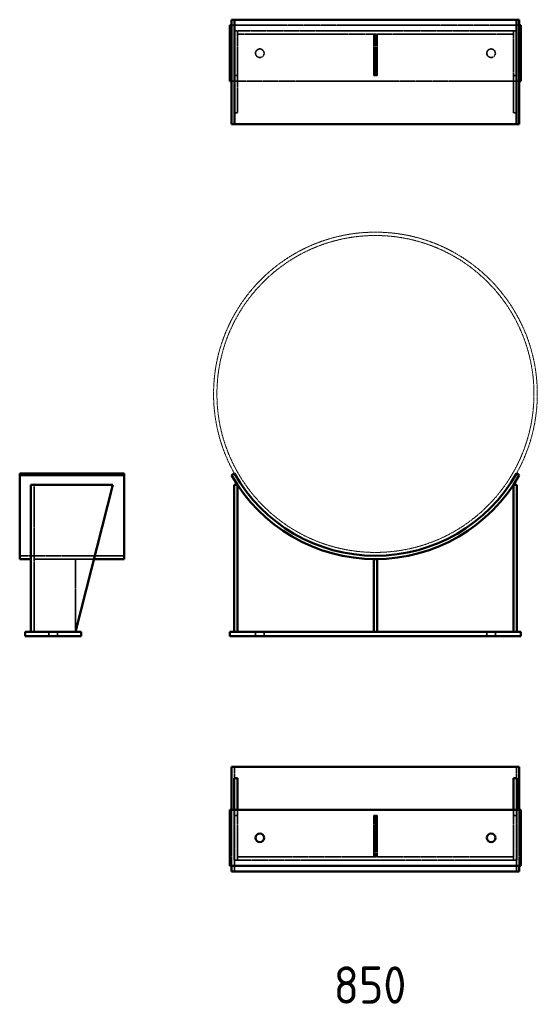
# Model space of a CAD drawing. Header units: millimetres. Extents: x 8802 to 10190, y 10268 to 12909.
import ezdxf

# ---------------------------------------------------------------- set-up
doc = ezdxf.new("R2010")
doc.units = ezdxf.units.MM
doc.linetypes.add('DASHED', pattern=[0.2067, 0.1654, -0.0413])
doc.linetypes.add('PHANTOM', pattern=[2.5, 1.25, -0.25, 0.25, -0.25, 0.25, -0.25])
for name, color, linetype, lineweight in [('AM_6', 2, 'Continuous', 35), ('Hidden', 2, 'DASHED', 35), ('PHANTOM', 6, 'PHANTOM', 20), ('Visible', 7, 'Continuous', 50)]:
    doc.layers.add(name, color=color, linetype=linetype, lineweight=lineweight)
doc.styles.get("Standard").update_dxf_attribs({"font": 'ISOCP.SHX', "bigfont": 'extfont2.shx'})

msp = doc.modelspace()

# ---------------------------------------------------------------- linework, layer by layer
at = {"layer": 'Hidden'}
for p, q in [((10141.5, 12894.1), (9370.2, 12894.1)), ((9376.9, 12879.1), (9376.9, 12659.1)), ((9376.9, 12879.1), (9385.9, 12879.1)), ((9385.9, 12879.1), (9385.9, 12870.1)), ((10125.9, 12879.1), (9385.9, 12879.1)), ((9385.9, 12870.1), (9755.9, 12870.1)), ((9385.9, 12870.1), (9385.9, 12659.1)), ((9751.4, 12870.1), (9751.4, 12759.1)), ((9755.9, 12870.1), (9755.9, 12759.1)), ((9755.9, 12870.1), (10125.9, 12870.1)), ((9760.4, 12870.1), (9760.4, 12759.1)), ((10125.9, 12879.1), (10134.9, 12879.1)), ((10125.9, 12870.1), (10125.9, 12879.1)), ((10125.9, 12659.1), (10125.9, 12870.1)), ((10134.9, 12879.1), (10134.9, 12659.1)), ((9376.9, 12759.1), (9385.9, 12759.1)), ((9755.9, 12759.1), (9751.4, 12759.1)), ((9760.4, 12759.1), (9755.9, 12759.1)), ((10134.9, 12759.1), (10125.9, 12759.1)), ((9370.2, 12744.1), (10141.5, 12744.1)), ((9385.9, 12659.1), (9376.9, 12659.1)), ((10134.9, 12659.1), (10125.9, 12659.1)), ((8841.1, 11267.2), (8841.1, 11661.6)), ((8802.1, 11471.2), (9082.1, 11471.2)), ((8841.1, 11462.2), (8952.1, 11462.2)), ((8952.1, 11462.2), (8952.1, 11267.2)), ((8952.1, 11462.2), (9001.6, 11462.2)), ((8880.6, 11267.2), (8880.6, 11255.2)), ((8903.6, 11267.2), (8903.6, 11255.2)), ((9434.4, 11267.2), (9434.4, 11255.2)), ((9457.4, 11267.2), (9457.4, 11255.2)), ((10054.4, 11267.2), (10054.4, 11255.2)), ((10077.4, 11267.2), (10077.4, 11255.2)), ((9378.1, 10624.6), (9378.1, 10904.6)), ((10133.7, 10624.6), (10133.7, 10904.6)), ((9370.2, 10639.6), (9370.2, 10789.6)), ((9376.9, 10774.6), (9376.9, 10789.6)), ((9385.9, 10789.6), (9385.9, 10774.6)), ((10125.9, 10774.6), (10125.9, 10789.6)), ((10134.9, 10789.6), (10134.9, 10774.6)), ((10141.5, 10639.6), (10141.5, 10789.6)), ((9376.9, 10774.6), (9385.9, 10774.6)), ((9376.9, 10774.6), (9376.9, 10654.6)), ((9385.9, 10774.6), (9385.9, 10663.6)), ((9751.4, 10774.6), (9751.4, 10663.6)), ((9760.4, 10774.6), (9751.4, 10774.6)), ((9755.9, 10663.6), (9755.9, 10774.6)), ((9760.4, 10663.6), (9760.4, 10774.6)), ((10125.9, 10774.6), (10125.9, 10663.6)), ((10134.9, 10774.6), (10125.9, 10774.6)), ((10134.9, 10654.6), (10134.9, 10774.6)), ((9376.9, 10654.6), (10134.9, 10654.6)), ((9751.4, 10663.6), (9385.9, 10663.6)), ((9385.9, 10654.6), (9385.9, 10663.6)), ((9751.4, 10663.6), (9755.9, 10663.6)), ((9755.9, 10663.6), (9760.4, 10663.6)), ((10125.9, 10663.6), (9760.4, 10663.6)), ((10125.9, 10663.6), (10125.9, 10654.6))]:
    msp.add_line(p, q, dxfattribs=at)
for centre in [(9445.9, 12819.1), (10065.9, 12819.1)]:
    msp.add_circle(centre, 11.5, dxfattribs=at)
at = {"layer": 'PHANTOM'}
for radius in [434, 425]:
    msp.add_circle((9755.9, 11905.2), radius, dxfattribs=at)
at = {"layer": 'Visible'}
for p, q in [((9370.2, 12894.1), (9365.9, 12894.1)), ((9365.9, 12894.1), (9365.9, 12744.1)), ((9378.1, 12909.1), (9370.2, 12909.1)), ((9370.2, 12909.1), (9370.2, 12629.1)), ((9378.1, 12909.1), (9378.1, 12629.1)), ((10133.7, 12909.1), (9378.1, 12909.1)), ((10133.7, 12909.1), (10133.7, 12629.1)), ((10141.5, 12909.1), (10133.7, 12909.1)), ((10141.5, 12909.1), (10141.5, 12629.1)), ((10145.9, 12894.1), (10141.5, 12894.1)), ((10145.9, 12744.1), (10145.9, 12894.1)), ((9365.9, 12744.1), (9370.2, 12744.1)), ((10141.5, 12744.1), (10145.9, 12744.1)), ((9378.1, 12629.1), (9370.2, 12629.1)), ((10133.7, 12629.1), (9378.1, 12629.1)), ((10141.5, 12629.1), (10133.7, 12629.1)), ((8802.1, 11691.6), (8802.1, 11687.2)), ((8802.1, 11691.6), (9082.1, 11691.6)), ((8802.1, 11687.2), (9082.1, 11687.2)), ((8802.1, 11462.2), (8802.1, 11687.2)), ((9082.1, 11691.6), (9082.1, 11687.2)), ((9082.1, 11462.2), (9082.1, 11687.2)), ((9378.1, 11691.6), (9370.2, 11687.2)), ((10141.5, 11687.2), (10133.7, 11691.6)), ((8832.1, 11661.6), (9052.1, 11661.6)), ((8832.1, 11267.2), (8832.1, 11661.6)), ((8952.1, 11267.2), (9052.1, 11661.6)), ((9376.9, 11267.2), (9376.9, 11661.6)), ((9385.9, 11661.6), (9376.9, 11661.6)), ((9385.9, 11661.6), (9385.9, 11267.2)), ((10134.9, 11661.6), (10125.9, 11661.6)), ((10125.9, 11267.2), (10125.9, 11661.6)), ((10134.9, 11661.6), (10134.9, 11267.2)), ((8802.1, 11462.2), (8832.1, 11462.2)), ((9001.6, 11462.2), (9082.1, 11462.2)), ((9755.9, 11462.2), (9751.4, 11462.2)), ((9751.4, 11462.2), (9751.4, 11267.2)), ((9760.4, 11462.2), (9755.9, 11462.2)), ((9760.4, 11267.2), (9760.4, 11462.2)), ((8817.1, 11267.2), (8967.1, 11267.2)), ((8817.1, 11255.2), (8817.1, 11267.2)), ((8817.1, 11255.2), (8967.1, 11255.2)), ((8967.1, 11255.2), (8967.1, 11267.2)), ((9365.9, 11267.2), (10145.9, 11267.2)), ((9365.9, 11255.2), (9365.9, 11267.2)), ((9365.9, 11255.2), (10145.9, 11255.2)), ((10145.9, 11255.2), (10145.9, 11267.2)), ((9370.2, 10789.6), (9370.2, 10904.6)), ((10141.5, 10904.6), (9370.2, 10904.6)), ((10141.5, 10789.6), (10141.5, 10904.6)), ((9376.9, 10789.6), (9376.9, 10874.6)), ((9385.9, 10874.6), (9376.9, 10874.6)), ((9385.9, 10874.6), (9385.9, 10789.6)), ((10134.9, 10874.6), (10125.9, 10874.6)), ((10125.9, 10789.6), (10125.9, 10874.6)), ((10134.9, 10874.6), (10134.9, 10789.6)), ((9365.9, 10639.6), (9365.9, 10789.6)), ((9365.9, 10789.6), (10145.9, 10789.6)), ((10145.9, 10789.6), (10145.9, 10639.6)), ((10145.9, 10639.6), (9365.9, 10639.6)), ((9370.2, 10624.6), (9370.2, 10639.6)), ((10141.5, 10624.6), (9370.2, 10624.6)), ((10141.5, 10624.6), (10141.5, 10639.6))]:
    msp.add_line(p, q, dxfattribs=at)
for centre in [(9445.9, 10714.6), (10065.9, 10714.6)]:
    msp.add_circle(centre, 11.5, dxfattribs=at)
for radius in [443, 434]:
    msp.add_arc((9755.9, 11905.2), radius, 209.4818, 330.5182, dxfattribs=at)

# ---------------------------------------------------------------- texts
at = {"layer": 'AM_6', "color": 7, "lineweight": 50, "insert": (9643.9, 10369.8), "char_height": 100, "attachment_point": 1}
msp.add_mtext_dynamic_manual_height_columns('850', width=5900.32, gutter_width=500, heights=[0], dxfattribs=at)

doc.saveas('drawing.dxf')
